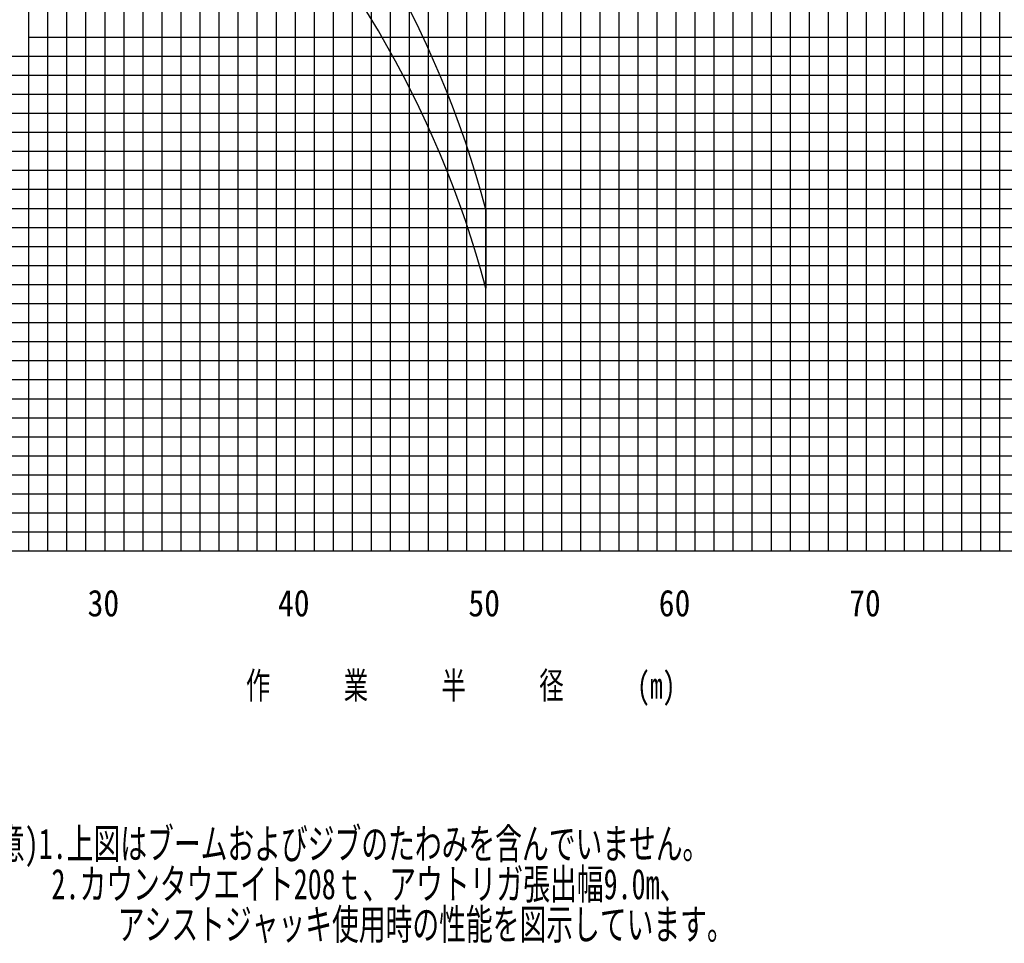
# Model space of a CAD drawing. Extents: x -441179 to 62702, y -334860 to 51651.
# Tile 60 of 68: x -40177 to 11540, y -121841 to -73314. Entities that reach past the tile are written whole.
import ezdxf

# ---------------------------------------------------------------- set-up
doc = ezdxf.new("R2010")
doc.units = 0
doc.layers.get('0').update_dxf_attribs({"linetype": 'CONTINUOUS'})

msp = doc.modelspace()

# ---------------------------------------------------------------- linework, layer by layer
at = {"color": 252, "linetype": 'Continuous'}
for p, q in [((-28695.598487, -101226.303673), (-28695.598487, 28773.696327)), ((-27695.598487, -101226.303673), (-27695.598487, 28773.696327)), ((-26695.598487, -101226.303673), (-26695.598487, 28773.696327)), ((-24695.598487, -101226.303673), (-24695.598487, 28773.696327)), ((-23695.598487, -101226.303673), (-23695.598487, 28773.696327)), ((-22695.598487, -101226.303673), (-22695.598487, 28773.696327)), ((-21695.598487, -101226.303673), (-21695.598487, 28773.696327)), ((-20695.598487, -101226.303673), (-20695.598487, 28773.696327)), ((-19695.598487, -101226.303673), (-19695.598487, 28773.696327)), ((-18695.598487, -101226.303673), (-18695.598487, 28773.696327)), ((-12695.598487, -101226.303673), (-12695.598487, 28773.696327)), ((-11695.598487, -101226.303673), (-11695.598487, 28773.696327)), ((-10695.598487, -101226.303673), (-10695.598487, 28773.696327)), ((-9695.598487, -101226.303673), (-9695.598487, 28773.696327)), ((-8695.598487, -101226.303673), (-8695.598487, 28773.696327)), ((-7695.598487, -101226.303673), (-7695.598487, 28773.696327)), ((-6695.598487, -101226.303673), (-6695.598487, 28773.696327)), ((304.401513, -101226.303673), (304.401513, 28773.696327)), ((1304.401513, -101226.303673), (1304.401513, 28773.696327)), ((2304.401513, -101226.303673), (2304.401513, 28773.696327)), ((3304.401513, -101226.303673), (3304.401513, 28773.696327)), ((5304.401513, -101226.303673), (5304.401513, 28773.696327)), ((6304.401513, -101226.303673), (6304.401513, 28773.696327)), ((7304.401513, -101226.303673), (7304.401513, 28773.696327)), ((8304.401513, -101226.303673), (8304.401513, 28773.696327)), ((9304.401513, -101226.303673), (9304.401513, 28773.696327)), ((10304.401513, -101226.303673), (10304.401513, 28773.696327)), ((11304.401513, -101226.303673), (11304.401513, 28773.696327)), ((-32695.598487, -101226.303673), (-32695.598487, 24773.696327)), ((-31695.598487, -101226.303673), (-31695.598487, 24773.696327)), ((-30695.598487, -101226.303673), (-30695.598487, 24773.696327)), ((-29695.598487, -101226.303673), (-29695.598487, 24773.696327)), ((-33695.598487, -101226.303673), (-33695.598487, 22165.113203)), ((-34695.598487, -101226.303673), (-34695.598487, 17984.074383)), ((-17695.598487, -101226.303673), (-17695.598487, 17773.696327)), ((-16695.598487, -101226.303673), (-16695.598487, 17773.696327)), ((-14695.598487, -101226.303673), (-14695.598487, 17773.696327)), ((-13695.598487, -101226.303673), (-13695.598487, 17773.696327)), ((-36695.598487, -101226.303673), (-36695.598487, 11873.014338)), ((-37695.598487, -101226.303673), (-37695.598487, 8795.292598)), ((-4695.598487, -101226.303673), (-4695.598487, 8773.696327)), ((-3695.598487, -101226.303673), (-3695.598487, 8773.696327)), ((-2695.598487, -101226.303673), (-2695.598487, 8773.696327)), ((-1695.598487, -101226.303673), (-1695.598487, 8773.696327)), ((-695.598487, -101226.303673), (-695.598487, 8773.696327)), ((-38695.598487, -101226.303673), (-38695.598487, 5717.599984)), ((-39695.598487, -101226.303673), (-39695.598487, 2639.907369)), ((-39695.598487, -74226.303673), (49304.401513, -74226.303673)), ((-63399.977421, -75226.303673), (49304.401513, -75226.303673)), ((-63540.518255, -76226.303673), (49304.401513, -76226.303673)), ((-63681.05909, -77226.303673), (49304.401513, -77226.303673)), ((-63821.599925, -78226.303673), (49304.401513, -78226.303673)), ((-63962.140759, -79226.303673), (49304.401513, -79226.303673)), ((-64102.681594, -80226.303673), (49304.401513, -80226.303673)), ((-64383.763264, -82226.303673), (49304.401513, -82226.303673)), ((-64524.304098, -83226.303673), (49304.401513, -83226.303673)), ((-64501.539051, -84226.303673), (49304.401513, -84226.303673)), ((-64642.079886, -85226.303673), (49304.401513, -85226.303673)), ((-64782.620721, -86226.303673), (49304.401513, -86226.303673)), ((-64923.161555, -87226.303673), (49304.401513, -87226.303673)), ((-64867.791433, -88226.303673), (49304.401513, -88226.303673)), ((-64781.430456, -89226.303673), (49304.401513, -89226.303673)), ((-64697.476493, -90226.303673), (49304.401513, -90226.303673)), ((-64613.657942, -92226.303673), (49304.401513, -92226.303673)), ((-64571.748667, -93226.303673), (49304.401513, -93226.303673)), ((-64529.839391, -94226.303673), (49304.401513, -94226.303673)), ((-64487.930116, -95226.303673), (49304.401513, -95226.303673)), ((-64446.02084, -96226.303673), (49304.401513, -96226.303673)), ((-62428.153275, -97226.303673), (49304.401513, -97226.303673)), ((-61549.107252, -98226.303673), (49304.401513, -98226.303673)), ((-60506.819497, -99226.303673), (49304.401513, -99226.303673)), ((-60506.819497, -100226.303673), (49304.401513, -100226.303673))]:
    msp.add_line(p, q, dxfattribs=at)
at = {"color": 14, "linetype": 'Continuous'}
for p, q in [((-25695.598487, -101226.303673), (-25695.598487, 28773.696327)), ((-5695.598487, -101226.303673), (-5695.598487, 28773.696327)), ((4304.401513, -101226.303673), (4304.401513, 28773.696327)), ((-15695.598487, -101226.303673), (-15695.598487, 17773.696327)), ((-35695.598487, -101226.303673), (-35695.598487, 14950.706953)), ((-64243.222429, -81226.303673), (49304.401513, -81226.303673)), ((-64655.567218, -91226.303673), (49304.401513, -91226.303673)), ((-65695.598487, -101226.303673), (49304.401513, -101226.303673))]:
    msp.add_line(p, q, dxfattribs=at)
at = {"color": 151, "linetype": 'Continuous'}
msp.add_line((-15695.598487, -83290.14365), (-15695.598487, -87420.475714), dxfattribs=at)
at = {"color": 255, "linetype": 'Continuous'}
msp.add_line((-65695.598487, -101226.303673), (49304.401513, -101226.303673), dxfattribs=at)
at = {"color": 151, "linetype": 'Continuous'}
for centre in [(-67595.598487, -97032.175282), (-67595.598487, -101162.507346)]:
    msp.add_arc(centre, 53688.48511, 14.830396, 76.986515, dxfattribs=at)

# ---------------------------------------------------------------- texts
at = {"color": 7, "linetype": 'Continuous', "char_height": 1400, "attachment_point": 1}
for s, insert in [('\\W0.872378;\\A1;30', (-36611.302032, -103264.381563)), ('\\W0.872378;\\A1;40', (-26611.777883, -103264.381563)), ('\\W0.872378;\\A1;50', (-16611.777659, -103264.381563)), ('\\W0.872378;\\A1;60', (-6611.777659, -103264.381563)), ('\\W0.872378;\\A1;70', (3388.222341, -103264.381563)), ('\\W0.705600;\\A1;作\u3000\u3000\u3000業\u3000\u3000\u3000半\u3000\u3000\u3000径\u3000\u3000\u3000(m)', (-28296.285749, -107593.260793))]:
    msp.add_mtext(s, dxfattribs=dict(at, insert=insert))
at = {"color": 7, "linetype": 'Continuous', "insert": (-43464.689488, -115807.742386), "char_height": 1600, "attachment_point": 1, "line_spacing_factor": 0.794286}
msp.add_mtext('\\W0.676278;\\A1;(注意)1.上図はブームおよびジブのたわみを含んでいません｡\\P\u3000\u3000\u3000 2.カウンタウエイト208ｔ、アウトリガ張出幅9.0m、\\P\u3000\u3000\u3000\u3000\u3000\u3000アシストジャッキ使用時の性能を図示しています。', dxfattribs=at)

doc.saveas('drawing.dxf')
